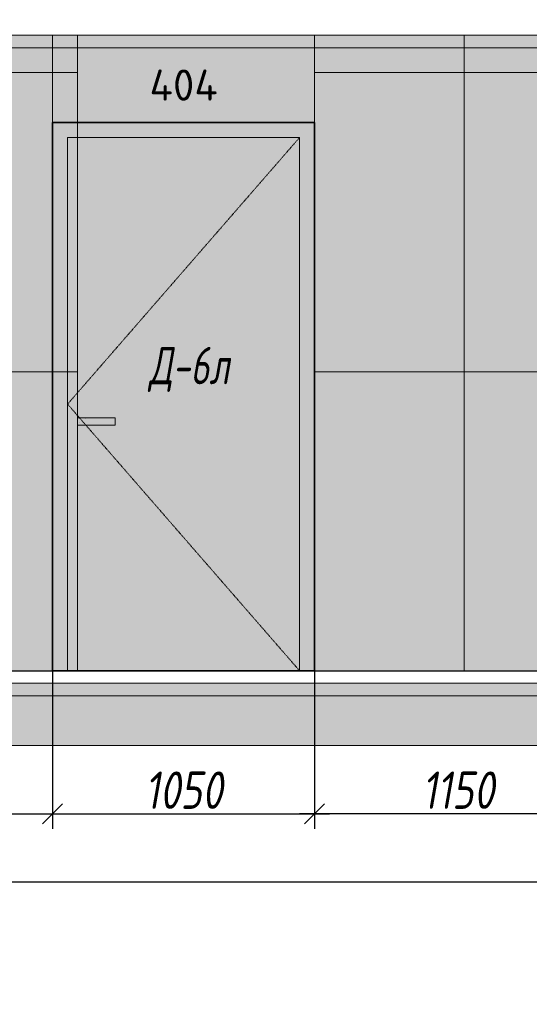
# Model space of a CAD drawing. Header units: millimetres. Extents: x -525784 to 178656, y -69521 to 385150.
# Tile 25 of 256: x -414858 to -412815, y 343538 to 347488. Entities that reach past the tile are written whole.
import ezdxf
from ezdxf import colors
from ezdxf.entities.mleader import LeaderData, LeaderLine
from ezdxf.math import Vec2, Vec3

# ---------------------------------------------------------------- set-up
doc = ezdxf.new("R2010")
doc.units = ezdxf.units.MM
doc.linetypes.add('( Hidden )', pattern=[0.375, 0.25, -0.125])
doc.linetypes.add('DASHDOT', pattern=[25.4, 12.7, -6.35, 0, -6.35])
doc.layers.get('Defpoints').update_dxf_attribs({"color": 31})
for name, color, linetype, lineweight in [('A-DETL-GENF', 7, 'Continuous', 5), ('dim_razv', 93, 'DASHDOT', 9), ('meb', 26, 'Continuous', 15), ('Двери', 7, 'Continuous', 5), ('Отделка стен', 253, 'Continuous', 0)]:
    doc.layers.add(name, color=color, linetype=linetype, lineweight=lineweight)
doc.styles.add('fl_iso paper', font='isocpeur.ttf', dxfattribs={"width": 0.8, "oblique": 10})
doc.styles.add('GODT type AU', font='isocpeur.ttf')
doc.styles.add('In tre', font='isocpeur.ttf', dxfattribs={"width": 0.8, "oblique": 10})
doc.dimstyles.new('In tre 1_50', dxfattribs={"dimtxt": 150, "dimasz": 80, "dimexe": 60, "dimexo": 10, "dimgap": 20, "dimtad": 1, "dimdec": 0, "dimrnd": 5, "dimzin": 0, "dimdsep": 46, "dimtxsty": 'fl_iso paper', "dimblk": 'OBLIQUE', "dimcen": 0, "dimdle": 60, "dimadec": 0, "dimazin": 0, "dimtfac": 1, "dimtdec": 0, "dimtofl": 0, "dimtmove": 1, "dimatfit": 1, "dimfxl": 40, "dimtolj": 1, "dimtzin": 0, "dimarcsym": 1})

# ---------------------------------------------------------------- blocks, each defined once
blk = doc.blocks.new('*U12495')
at = {"layer": 'A-DETL-GENF'}
h = blk.add_hatch(dxfattribs=at)
h.set_pattern_fill('ANSI35', color=256, scale=10, style=0)
h.set_pattern_definition([(45, (56330.386, 5e-10), (-44.90128, 44.90128), []), (45, (56375.29, 5e-10), (-44.90128, 44.90128), [79.375, -15.875, 0, -15.875])])
h.paths.add_polyline_path([(0, -100), (56750.8, -100), (56750.8, -50), (0, -50)])
h = blk.add_hatch(dxfattribs=at)
h.set_pattern_fill('ANSI35', color=256, scale=20, style=0)
h.set_pattern_definition([(45, (56330.39, 5e-10), (-89.80256, 89.80256), []), (45, (56420.19, 5e-10), (-89.80256, 89.80256), [158.75, -31.75, 0, -31.75])])
h.paths.add_polyline_path([(0, -300), (56750.8, -300), (56750.8, -100), (0, -100)])
at = {"lineweight": 13}
blk.add_lwpolyline([(0, -50), (56750.8, -50), (56750.8, 0), (0, 0)], close=True, dxfattribs=at)
at = {"lineweight": 30}
blk.add_lwpolyline([(0, 0), (56750.8, 0)], dxfattribs=at)
at = {"layer": 'A-DETL-GENF'}
for points in [[(0, -100), (56750.8, -100), (56750.8, -50), (0, -50)], [(0, -300), (56750.8, -300), (56750.8, -100), (0, -100)]]:
    blk.add_lwpolyline(points, close=True, dxfattribs=at)
blk = doc.blocks.new('_Oblique')
at = {"color": 0, "linetype": 'ByBlock', "lineweight": -2}
blk.add_line((-0.5, -0.5), (0.5, 0.5), dxfattribs=at)
blk = doc.blocks.new('*D12444')
at = {"layer": 'Defpoints', "color": 0, "linetype": 'ByBlock', "transparency": 16777216}
for p in [(-427755.6, 344900.3), (-405905.7, 344621.2), (-405905.7, 344029.3)]:
    blk.add_point(p, dxfattribs=at)
at = {"layer": 'dim_razv', "color": 0, "linetype": 'ByBlock', "lineweight": -2, "transparency": 16777216}
for p, q in [((-427755.6, 344890.3), (-427755.6, 343969.3)), ((-405905.7, 344611.2), (-405905.7, 343969.3)), ((-427815.6, 344029.3), (-405845.7, 344029.3))]:
    blk.add_line(p, q, dxfattribs=at)
at = {"layer": 'dim_razv', "color": 0, "linetype": 'ByBlock', "lineweight": -2, "transparency": 16777216, "xscale": 80, "yscale": 80, "zscale": 80, "rotation": 180}
blk.add_blockref('_Oblique', (-427755.6, 344029.3), dxfattribs=at)
at = {"layer": 'dim_razv', "color": 0, "linetype": 'ByBlock', "lineweight": -2, "transparency": 16777216, "xscale": 80, "yscale": 80, "zscale": 80}
blk.add_blockref('_Oblique', (-405905.7, 344029.3), dxfattribs=at)
at = {"layer": 'dim_razv', "color": 0, "linetype": 'ByBlock', "transparency": 16777216, "insert": (-416830.6, 344124.3), "char_height": 150, "attachment_point": 5, "style": 'fl_iso paper'}
blk.add_mtext('\\A1;21850', dxfattribs=at)
blk = doc.blocks.new('*D12445')
at = {"layer": 'Defpoints', "color": 0, "linetype": 'ByBlock', "transparency": 16777216}
for p in [(-414725.7, 345059.4), (-413675.7, 345059.4), (-413675.7, 344301.7)]:
    blk.add_point(p, dxfattribs=at)
at = {"layer": 'dim_razv', "color": 0, "linetype": 'ByBlock', "lineweight": -2, "transparency": 16777216}
for p, q in [((-414725.7, 345049.4), (-414725.7, 344241.7)), ((-413675.7, 345049.4), (-413675.7, 344241.7)), ((-414785.7, 344301.7), (-413615.7, 344301.7))]:
    blk.add_line(p, q, dxfattribs=at)
at = {"layer": 'dim_razv', "color": 0, "linetype": 'ByBlock', "lineweight": -2, "transparency": 16777216, "xscale": 80, "yscale": 80, "zscale": 80, "rotation": 180}
blk.add_blockref('_Oblique', (-414725.7, 344301.7), dxfattribs=at)
at = {"layer": 'dim_razv', "color": 0, "linetype": 'ByBlock', "lineweight": -2, "transparency": 16777216, "xscale": 80, "yscale": 80, "zscale": 80}
blk.add_blockref('_Oblique', (-413675.7, 344301.7), dxfattribs=at)
at = {"layer": 'dim_razv', "color": 0, "linetype": 'ByBlock', "transparency": 16777216, "insert": (-414200.7, 344396.7), "char_height": 150, "attachment_point": 5, "style": 'fl_iso paper'}
blk.add_mtext('\\A1;1050', dxfattribs=at)
blk = doc.blocks.new('*D12446')
at = {"layer": 'Defpoints', "color": 0, "linetype": 'ByBlock', "transparency": 16777216}
for p in [(-413675.7, 345125.4), (-412525.7, 345002.9), (-413675.7, 344301.7)]:
    blk.add_point(p, dxfattribs=at)
at = {"layer": 'dim_razv', "color": 0, "linetype": 'ByBlock', "lineweight": -2, "transparency": 16777216}
for p, q in [((-413675.7, 345115.4), (-413675.7, 344241.7)), ((-412525.7, 344992.9), (-412525.7, 344241.7)), ((-412465.7, 344301.7), (-413735.7, 344301.7))]:
    blk.add_line(p, q, dxfattribs=at)
at = {"layer": 'dim_razv', "color": 0, "linetype": 'ByBlock', "lineweight": -2, "transparency": 16777216, "xscale": 80, "yscale": 80, "zscale": 80, "rotation": 180}
blk.add_blockref('_Oblique', (-413675.7, 344301.7), dxfattribs=at)
at = {"layer": 'dim_razv', "color": 0, "linetype": 'ByBlock', "lineweight": -2, "transparency": 16777216, "xscale": 80, "yscale": 80, "zscale": 80}
blk.add_blockref('_Oblique', (-412525.7, 344301.7), dxfattribs=at)
at = {"layer": 'dim_razv', "color": 0, "linetype": 'ByBlock', "transparency": 16777216, "insert": (-413100.7, 344396.7), "char_height": 150, "attachment_point": 5, "style": 'fl_iso paper'}
blk.add_mtext('\\A1;1150', dxfattribs=at)
blk = doc.blocks.new('*U12431')
at = {"layer": 'dim_razv', "true_color": 0xffffff, "transparency": 33554559}
h = blk.add_hatch(color=7, dxfattribs=at)
h.dxf.hatch_style = 1
h.paths.add_polyline_path([(0, 0), (55909.9, 0), (55909.9, 50), (0, 50)])
at = {"lineweight": 20, "transparency": 33554559}
blk.add_lwpolyline([(0, 0), (55909.9, 0), (55909.9, 50), (0, 50)], close=True, dxfattribs=at)
blk = doc.blocks.new('*D12497')
at = {"layer": 'Defpoints', "color": 0, "linetype": 'ByBlock', "transparency": 16777216}
for p in [(-417487.5, 344930.2), (-414725.7, 344926.1), (-414725.7, 344301.7)]:
    blk.add_point(p, dxfattribs=at)
at = {"layer": 'dim_razv', "color": 0, "linetype": 'ByBlock', "lineweight": -2, "transparency": 16777216}
for p, q in [((-417487.5, 344920.2), (-417487.5, 344241.7)), ((-414725.7, 344916.1), (-414725.7, 344241.7)), ((-417547.5, 344301.7), (-414665.7, 344301.7))]:
    blk.add_line(p, q, dxfattribs=at)
at = {"layer": 'dim_razv', "color": 0, "linetype": 'ByBlock', "lineweight": -2, "transparency": 16777216, "xscale": 80, "yscale": 80, "zscale": 80, "rotation": 180}
blk.add_blockref('_Oblique', (-417487.5, 344301.7), dxfattribs=at)
at = {"layer": 'dim_razv', "color": 0, "linetype": 'ByBlock', "lineweight": -2, "transparency": 16777216, "xscale": 80, "yscale": 80, "zscale": 80}
blk.add_blockref('_Oblique', (-414725.7, 344301.7), dxfattribs=at)
at = {"layer": 'dim_razv', "color": 0, "linetype": 'ByBlock', "transparency": 16777216, "insert": (-416106.6, 344396.7), "char_height": 150, "attachment_point": 5, "style": 'fl_iso paper'}
blk.add_mtext('\\A1;2760', dxfattribs=at)

msp = doc.modelspace()

# ---------------------------------------------------------------- hatches: boundary and pattern name
at = {"layer": 'dim_razv', "true_color": 0xeceae4, "transparency": 33554687}
h = msp.add_hatch(dxfattribs=at)
h.set_pattern_fill('AR-SAND', color=254, scale=3, angle=315)
h.set_pattern_definition([(352.5, (122232.77, 389476.09), (100.426047, 107.214405), [0, -115.824, 0, -129.54, 0, -123.825]), (322.5, (122232.77, 389476.1), (247.419855, 56.70328), [0, -62.484, 0, -104.394, 0, -40.005]), (282.5, (122166.5, 389542.37), (168.099694, -167.489948), [0, -38.1, 0, -137.16, 0, -179.07]), (272.5, (122166.5, 389542.37), (209.265234, -114.68433), [0, -19.05, 0, -89.916, 0, -102.87])])
h.paths.add_polyline_path([(-452875.6, 344875.4), (-396855.5, 344875.4), (-396855.5, 347425.4), (-452875.6, 347425.4)])
h.paths.add_polyline_path([(-450945.6, 347075.4), (-449495.6, 347075.4), (-449495.6, 344875.4), (-450945.6, 344875.4)])
h.paths.add_polyline_path([(-447545.6, 347075.4), (-448245.6, 347075.4), (-448245.6, 345025.4), (-447545.6, 345025.4)], flags=16)
h.paths.add_polyline_path([(-447445.6, 347075.4), (-446445.6, 347075.4), (-446445.6, 345025.4), (-447445.6, 345025.4)], flags=16)
h.paths.add_polyline_path([(-446245.6, 347075.4), (-445095.6, 347075.4), (-445095.6, 345025.4), (-446245.6, 345025.4)], flags=16)
h.paths.add_polyline_path([(-444510.7, 347375.4), (-442810.7, 347375.4), (-442810.7, 344875.4), (-444510.7, 344875.4)], flags=16)
h.paths.add_polyline_path([(-442225.6, 344875.4), (-442225.6, 347055.4), (-440265.6, 347055.4), (-440265.6, 344875.4)], flags=17)
h.paths.add_polyline_path([(-439495.6, 347075.4), (-439795.6, 347075.4), (-439795.6, 345025.4), (-439495.6, 345025.4)], flags=16)
h.paths.add_polyline_path([(-439295.6, 347075.4), (-437695.6, 347075.4), (-437695.6, 345025.4), (-439295.6, 345025.4)], flags=16)
h.paths.add_polyline_path([(-437394, 347075.4), (-435944, 347075.4), (-435944, 344875.4), (-437394, 344875.4)])
h.paths.add_polyline_path([(-433695.6, 347075.4), (-431695.6, 347075.4), (-431695.6, 345025.4), (-433695.6, 345025.4)], flags=16)
h.paths.add_polyline_path([(-424620.7, 346279.3), (-423870.7, 346279.3), (-423870.7, 344929.3), (-424620.7, 344929.3)], flags=16)
h.paths.add_polyline_path([(-409856.6, 346279.3), (-409106.6, 346279.3), (-409106.6, 344929.3), (-409856.6, 344929.3)], flags=16)
h.paths.add_polyline_path([(-417537.5, 345125.4), (-417537.5, 345225.4), (-417437.5, 345225.4), (-417437.5, 345125.4)], flags=16)
edge = h.paths.add_edge_path(flags=0)
edge.add_arc((-417487.5, 345175.4), 28.4, 0, 360)
edge = h.paths.add_edge_path(flags=0)
edge.add_arc((-417501, 345175.4), 3.95, 0, 360)
edge = h.paths.add_edge_path(flags=0)
edge.add_arc((-417473.9, 345175.4), 3.95, 0, 360)
at = {"layer": 'dim_razv', "true_color": 0xcccccc}
h = msp.add_hatch(dxfattribs=at)
h.set_pattern_fill('AR-SAND', color=254, scale=3, angle=315)
h.set_pattern_definition([(352.5, (-535352.77, 333736.8), (100.42605, 107.2144), [0, -115.824, 0, -129.54, 0, -123.825]), (322.5, (-535352.77, 333736.8), (247.41986, 56.70328), [0, -62.484, 0, -104.394, 0, -40.005]), (282.5, (-535419.05, 333803.07), (168.0997, -167.48995), [0, -38.1, 0, -137.16, 0, -179.07]), (272.5, (-535419.05, 333803.07), (209.26523, -114.68433), [0, -19.05, 0, -89.916, 0, -102.87])])
h.paths.add_polyline_path([(-414475.7, 345890.4), (-414625.7, 345890.4), (-414625.7, 345860.4), (-414475.7, 345860.4)])
at = {"layer": 'meb', "lineweight": 9, "true_color": 0x000000, "transparency": 33554687}
h = msp.add_hatch(dxfattribs=at)
h.set_pattern_fill('WOOD6', color=18, scale=500, angle=70, pattern_type=2)
h.set_pattern_definition([(65.6014, (-568253.816, 350046.173), (171.008879, 469.846507), [32.596, -6486.6055]), (74.3987, (-568216.23, 350032.492), (1582.275289, 5809.165425), [32.596, -6486.6065]), (66.9874, (-568428.09, 350093.642), (171.0084906, 469.846981), [47.5655, -9465.5815]), (73.0127, (-568456.282, 350103.902), (2608.34782, 8628.2388574), [47.5655, -9465.5825]), (65.4262, (-568308.712, 350034.228), (2692.964117, 5936.9969055), [62.6995, -12477.2345]), (74.5739, (-568181.853, 349988.056), (1582.2764426, 5809.1649888), [62.6995, -12477.2365]), (68.1525, (-568396.065, 350050.06), (171.0092826, 469.8465317), [77.5405, -15430.521]), (71.8476, (-568508.823, 350091.103), (4660.4585783, 14266.3986336), [77.5405, -15430.522]), (63.4182, (-568356.551, 350048.98), (2008.926161, 4057.6106541), [65.4315, -13020.817]), (74.5739, (-568130.17, 349969.245), (1582.2764426, 5809.1649888), [62.6995, -12477.2365]), (71.8476, (-568548.76, 350105.638), (4660.4585783, 14266.3986336), [77.5405, -15430.522]), (70, (-568243.46, 349672.6), (-469.8463, 171.01), [70, -430]), (70, (-568295.14, 349691.4), (-469.8463, 171.01), [70, -430]), (70, (-568412.6, 349734.17), (-469.8463, 171.01), [70, -430]), (69.209, (-568486.3715, 349761.015), (12954.03862925, 34127.60422081), [72.507, -72434.4025]), (69.5225, (-568523.802, 349774.6384), (171.01042241, 469.84603378), [100.0035, -59902.08]), (82.609, (-568564.717, 349789.53), (4409.75308902, 34044.93653618), [48.674, -38890.441]), (61.4686, (-568548.86, 349783.76), (1666.9538994, 3117.900554), [50.5595, -10061.3315]), (70.4775, (-568588.014, 349798.0097), (19880.30710864, 56082.73736222), [100.0035, -59902.08]), (70.7899, (-568625.4456, 349811.634), (11839.88184324, 34001.03541368), [72.507, -36430.962]), (70.7899, (-568665.3825, 349826.1696), (11839.88184324, 34001.03541368), [72.507, -36430.962]), (76.0724, (-568388.663, 349799.944), (3378.7563056, 13668.722228), [118.163, -23514.439]), (63.9277, (-568271.202, 349757.192), (4188.85944166, 8585.06869065), [118.163, -23514.4345]), (76.0724, (-568460.634, 349828.8), (3378.7563056, 13668.722228), [118.163, -23514.439]), (63.9277, (-568601.588, 349880.093), (4188.85944166, 8585.06869065), [118.163, -23514.4345]), (85.9453, (-568309.41, 349834.95), (43.186263, 1580.547963), [36.4005, -3603.6525]), (80.954, (-568344.451, 349797.155), (385.2068691, 2520.240605), [78.9385, -15708.7115]), (59.0461, (-568306.863, 349783.474), (6795.4575344, 11360.9666392), [78.9385, -15708.706]), (80.954, (-568488.817, 349868.323), (385.2068691, 2520.240605), [78.9385, -15708.7115]), (59.0461, (-568554.595, 349892.264), (6795.4575344, 11360.9666392), [78.9385, -15708.706]), (74.7636, (-568434.37, 349805.94), (1411.268487, 5339.318), [120.416, -5900.381]), (63.9277, (-568219.519, 349738.381), (4188.85944166, 8585.06869065), [118.163, -23514.4345]), (63.9277, (-568641.525, 349894.629), (4188.85944166, 8585.06869065), [118.163, -23514.4345]), (46.8016, (-568537.51, 349880.725), (1794.733447, 2007.214747), [38.079, -3769.802]), (63.9911, (-568558.456, 349837.8), (2179.9383233, 4527.455938), [47.7625, -9504.722]), (73.3664, (-568368.107, 349717.97), (2266.322845, 7688.5481597), [82.6425, -8432.05]), (66.6337, (-568339.64, 349707.61), (171.00869, 469.8466143), [82.6425, -8432.049]), (71.5911, (-568453.325, 349748.987), (5515.5177835, 16615.6266733), [60.023, -17946.92]), (70, (-568360.2, 349914.63), (-469.8463, 171.01), [62.5, -437.5]), (70, (-568219.27, 349863.33), (-469.8463, 171.01), [62.5, -437.5]), (51.5652, (-568276.91, 349953.48), (171.00867, 469.84671), [31.623, -1549.5145]), (63.2903, (-568296.145, 349915.255), (2008.926495, 4057.6104033), [42.793, -8515.826]), (76.3401, (-568306.84, 349871.26), (898.24016, 3929.77849), [45.277, -4482.415]), (80.6196, (-568262.4, 349905.634), (385.2061187, 2520.240567), [40.697, -8098.712]), (92.6198, (-568255.768, 349945.787), (-212.463999, 3801.952825), [32.5, -6467.497]), (70, (-568332.04, 349875.1), (-469.8463, 171.01), [95, -405]), (70, (-568266.26, 349851.17), (-469.8463, 171.01), [95, -405]), (73.3664, (-568476.405, 349946.28), (2266.322845, 7688.5481597), [85.147, -8429.5455]), (66.6337, (-568513.993, 349959.96), (171.00869, 469.8466143), [85.147, -8429.545]), (70, (-568167.6, 349844.5), (-469.8463, 171.01), [62.5, -437.5]), (51.5652, (-568309.41, 349834.95), (171.00867, 469.84671), [55.34, -1525.7975]), (65.2365, (-568275.01, 349878.3), (171.009178, 469.846743), [30.104, -5990.692]), (77.4314, (-568524.711, 349828.178), (1625.459454, 7389.714305), [57.987, -11539.4265]), (88.4349, (-568512.1, 349884.78), (-127.82536, 1110.70212), [23.717, -1557.4215]), (63.66, (-568338.846, 349973.364), (171.008346, 469.847107), [67.9155, -4459.7755]), (76.3401, (-568197.89, 349922.06), (898.24016, 3929.77849), [67.9155, -4459.7765]), (71.273, (-568432.193, 349943.489), (7054.6075495, 20844.2438088), [112.528, -22393.0265]), (68.7271, (-568549.662, 349986.24), (171.0088508, 469.8466633), [112.528, -22393.0255]), (61.0275, (-568299.548, 349964.382), (3162.809465, 5765.986942), [48.0885, -9569.6]), (70, (-568402.7, 349922.1), (-469.8463, 171.01), [135, -365]), (76.3401, (-568146.21, 349903.25), (898.24016, 3929.77849), [67.9155, -4459.7765]), (68.7271, (-568589.599, 350000.776), (171.0088508, 469.8466633), [112.528, -22393.0255]), (60.5378, (-568276.254, 350006.45), (171.009083, 469.84671), [45.6205, -2995.7595]), (70, (-568452.03, 350027.86), (-469.8463, 171.01), [70, -430]), (70, (-568480.2, 350038.1), (-469.8463, 171.01), [70, -430]), (79.211, (-568233.77, 349940.44), (556.2152697, 2990.0877084), [93.7085, -18647.955]), (76.4916, (-568507.888, 350239.7545), (14455.54399161, 60185.545455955), [57.862, -83980.958]), (76.4916, (-568467.951, 350225.2187), (14455.54399161, 60185.545455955), [57.862, -83980.958]), (80.0418, (-568431.0532, 350187.8353), (8425.60322164, 48013.86418706), [81.2445, -57297.7555]), (62.093, (-568409.496, 350137.422), (6838.6377563, 12941.5171704), [121.152, -18051.623]), (63.5515, (-568341.1347, 350179.0517), (13892.44688303, 27933.073674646), [57.866, -89005.62]), (67.1373, (-568311.242, 350144.228), (171.0122466, 469.845349), [50.0625, -9962.4325]), (71.7899, (-568266.607, 350127.982), (4831.4685046, 14736.2447852), [80.039, -15927.7715]), (70, (-568210.64, 350150.2), (-469.8463, 171.01), [40, -460]), (70, (-568182.45, 350139.9), (-469.8463, 171.01), [40, -460]), (68.2101, (-568153.844, 350086.94), (171.0098556, 469.8463527), [80.039, -15927.7715]), (68.2101, (-568102.161, 350068.128), (171.0098556, 469.8463527), [80.039, -15927.7715]), (66.4238, (-568282.637, 350091.25), (171.009185, 469.8468474), [40.078, -7975.5305]), (73.5763, (-568165.175, 350048.497), (2095.3090965, 7218.702968), [40.078, -7975.5315]), (66.4238, (-568367.21, 350122.03), (171.009185, 469.8468474), [40.078, -7975.5305]), (73.5763, (-568484.67, 350164.78), (2095.3090965, 7218.702968), [40.078, -7975.5315]), (66.4238, (-568240.35, 350075.858), (171.009185, 469.8468474), [40.078, -7975.5305]), (73.5763, (-568207.462, 350063.888), (2095.3090965, 7218.702968), [40.078, -7975.5315]), (66.4238, (-568327.272, 350107.495), (171.009185, 469.8468474), [40.078, -7975.5305]), (73.5763, (-568113.492, 350029.686), (2095.3090965, 7218.702968), [40.078, -7975.5315]), (73.5763, (-568524.607, 350179.316), (2095.3090965, 7218.702968), [40.078, -7975.5315]), (73.5763, (-568442.385, 350149.393), (2095.3090965, 7218.702968), [40.078, -7975.5315]), (63.66, (-568351.18, 350158.764), (171.008346, 469.847107), [22.6385, -4505.0525]), (76.3401, (-568473.34, 350203.226), (898.24016, 3929.77849), [22.6385, -4505.0535]), (76.3401, (-568513.28, 350217.76), (898.24016, 3929.77849), [22.6385, -4505.0535]), (70.2731, (-568224.3, 350112.6), (-469.8466, 171.0099), [40.0005, -460.005]), (70, (-568196.13, 350102.33), (-469.8463, 171.01), [40, -460]), (51.5652, (-568392.6, 350235.03), (171.00867, 469.84671), [23.717, -1557.4205]), (92.6198, (-568392.593, 350235.027), (-212.463999, 3801.952825), [24.375, -6475.622]), (71.5911, (-568291.792, 350190.357), (5515.5177835, 16615.6266733), [30.012, -17976.931])])
h.paths.add_polyline_path([(-414725.7, 347075.4), (-413675.7, 347075.4), (-413675.7, 347425.4), (-414725.7, 347425.4)])
h.paths.add_polyline_path([(-413675.7, 347075.4), (-414725.7, 347075.4), (-414725.7, 344875.4), (-413675.7, 344875.4)])

# ---------------------------------------------------------------- linework, layer by layer
at = {"lineweight": 13}
for points in [[(-414725.7, 347075.4), (-413675.7, 347075.4), (-413675.7, 347425.4), (-414725.7, 347425.4)], [(-413735.7, 347015.4), (-414665.7, 347015.4), (-414665.7, 344875.4), (-413735.7, 344875.4)], [(-414475.7, 345890.4), (-414625.7, 345890.4), (-414625.7, 345860.4), (-414475.7, 345860.4)]]:
    msp.add_lwpolyline(points, close=True, dxfattribs=at)
at = {"lineweight": 35}
msp.add_lwpolyline([(-413675.7, 347075.4), (-414725.7, 347075.4), (-414725.7, 344875.4), (-413675.7, 344875.4)], close=True, dxfattribs=at)
at = {"linetype": '( Hidden )', "lineweight": 13, "ltscale": 10}
msp.add_lwpolyline([(-413735.7, 347015.4), (-414665.7, 345945.4), (-413735.7, 344875.4)], dxfattribs=at)
at = {"layer": 'Отделка стен', "transparency": 33554687}
for points in [[(-415225.7, 347425.4), (-415225.7, 347275.4), (-414625.7, 347275.4), (-414625.7, 347425.4)], [(-413675.7, 347425.4), (-413675.7, 347275.4), (-413075.7, 347275.4), (-413075.7, 347425.4)], [(-413075.7, 347425.4), (-413075.7, 347275.4), (-412475.7, 347275.4), (-412475.7, 347425.4)], [(-415225.7, 347275.4), (-415225.7, 346075.4), (-414625.7, 346075.4), (-414625.7, 347275.4)], [(-413675.7, 347275.4), (-413675.7, 346075.4), (-413075.7, 346075.4), (-413075.7, 347275.4)], [(-413075.7, 347275.4), (-413075.7, 346075.4), (-412475.7, 346075.4), (-412475.7, 347275.4)], [(-415225.7, 346075.4), (-415225.7, 344875.4), (-414625.7, 344875.4), (-414625.7, 346075.4)], [(-413675.7, 346075.4), (-413675.7, 344875.4), (-413075.7, 344875.4), (-413075.7, 346075.4)], [(-413075.7, 346075.4), (-413075.7, 344875.4), (-412475.7, 344875.4), (-412475.7, 346075.4)]]:
    msp.add_lwpolyline(points, close=True, dxfattribs=at)

# ---------------------------------------------------------------- block references
for name, p in [('*U12431', (-452875.6, 347375.4)), ('*U12495', (-453296.1, 344875.4))]:
    msp.add_blockref(name, p)

# ---------------------------------------------------------------- texts
at = {"layer": 'dim_razv', "color": 254, "true_color": 0xcccccc, "insert": (-414200.7, 347225.4), "char_height": 125, "attachment_point": 5, "style": 'GODT type AU'}
msp.add_mtext_dynamic_manual_height_columns('404', width=166.384, gutter_width=12.5, heights=[0], dxfattribs=at)
at = {"layer": 'Двери', "lineweight": 0, "insert": (-414178.8, 346084.8), "char_height": 150, "attachment_point": 5, "style": 'fl_iso paper'}
msp.add_mtext_dynamic_manual_height_columns('{\\W0.7;Д-6л}', width=190.261, gutter_width=1350, heights=[0], dxfattribs=at)

# ---------------------------------------------------------------- dimensions: what is measured, and where the dimension line sits
at = {"layer": 'dim_razv', "color": 18, "linetype": 'ByBlock', "true_color": 0x000000}
for base, p1, p2, picture, middle in [((-413675.7, 344301.7), (-412525.7, 345002.9), (-413675.7, 345125.4), '*D12446', (-413100.7, 344396.7)), ((-413675.7, 344301.7), (-414725.7, 345059.4), (-413675.7, 345059.4), '*D12445', (-414200.7, 344396.7)), ((-405905.7, 344029.3), (-427755.6, 344900.3), (-405905.7, 344621.2), '*D12444', (-416830.6, 344124.3)), ((-414725.7, 344301.7), (-417487.5, 344930.2), (-414725.7, 344926.1), '*D12497', (-416106.6, 344396.7))]:
    dim = msp.add_linear_dim(base=base, p1=p1, p2=p2, dimstyle='In tre 1_50', dxfattribs=at)
    dim.commit()
    dim.dimension.update_dxf_attribs({"geometry": picture, "text_midpoint": middle})

# ---------------------------------------------------------------- leaders
at = {"layer": 'dim_razv', "color": 0, "linetype": 'ByBlock'}
ml = msp.add_multileader_mtext('Standard', dxfattribs=at)
ml.set_content('Цифры номера квартиры (аппартаментов), цвет металлический светлый, \\Pвысота номера - 130*мм', style='In tre')
ml.set_leader_properties()
ml.build(insert=Vec2(0, 0))
ml.multileader.update_dxf_attribs({"text_left_attachment_type": 6, "text_right_attachment_type": 6, "dogleg_length": 1, "arrow_head_size": 0, "scale": 50})
ctx = ml.context
ctx.base_point, ctx.scale, ctx.char_height, ctx.arrow_head_size, ctx.landing_gap_size, ctx.plane_origin = Vec3(-433720.8, 349556.1), 50, 150, 0, 4.5, Vec3(-425220.7, 347449.1)
ctx.left_attachment, ctx.right_attachment = 6, 6
notes = []
notes.append((ctx, [(0, (1, 1, 0), (-430299.4, 349556.1), (-1, 0), 50, [(1, [(-430004.1, 347280.7)], 0, [])])]))
ctx.mtext.insert, ctx.mtext.width, ctx.mtext.defined_height, ctx.mtext.flow_direction = Vec3(-433716.3, 349751.1), 3469.079, 696.6, 5
ml = msp.add_multileader_mtext('Standard', dxfattribs=at)
ml.set_content('Отделка дверного полотна и стены над дверным проемом в один цвет,\\Pотделка над дверью - дверным добором', style='In tre')
ml.set_leader_properties()
ml.build(insert=Vec2(0, 0))
ml.multileader.update_dxf_attribs({"text_left_attachment_type": 6, "text_right_attachment_type": 6, "dogleg_length": 1, "arrow_head_size": 0, "scale": 50})
ctx = ml.context
ctx.base_point, ctx.scale, ctx.char_height, ctx.arrow_head_size, ctx.landing_gap_size, ctx.plane_origin = Vec3(-429133.3, 349556.1), 50, 150, 0, 4.5, Vec3(-424866.5, 347215)
ctx.left_attachment, ctx.right_attachment = 6, 6
notes.append((ctx, [(1, (1, 1, 0), (-429183.3, 349556.1), (1, 0), 50, [(1, [(-429678.9, 347249.2)], 0, [])])]))
ctx.mtext.insert, ctx.mtext.width, ctx.mtext.defined_height, ctx.mtext.flow_direction = Vec3(-429128.8, 349751.1), 3361.191, 696.6, 5
ml = msp.add_multileader_mtext('Standard', dxfattribs=at)
ml.set_content('Потолок подвесной, реечный\\Pрейка 50х50 белого цвета, шаг рейки 120-125мм', style='In tre')
ml.set_leader_properties()
ml.build(insert=Vec2(0, 0))
ml.multileader.update_dxf_attribs({"text_left_attachment_type": 6, "text_right_attachment_type": 6, "dogleg_length": 1, "arrow_head_size": 0, "scale": 50})
ctx = ml.context
ctx.base_point, ctx.scale, ctx.char_height, ctx.arrow_head_size, ctx.landing_gap_size, ctx.plane_origin = Vec3(-360037, 349410.3), 50, 150, 0, 4.5, Vec3(-367470.9, 347615.7)
ctx.left_attachment, ctx.right_attachment, ctx.text_align_type = 6, 6, 2
notes.append((ctx, [(0, (1, 1, 0), (-360087, 349410.3), (1, 0), 50, [(0, [(-361358.5, 347175.4), (-360006.5, 347425.4)], 0, [])])]))
ctx.mtext.insert, ctx.mtext.width, ctx.mtext.defined_height, ctx.mtext.alignment, ctx.mtext.flow_direction = Vec3(-357839.6, 349605.3), 2509.515, 696.6, 3, 5
ml = msp.add_multileader_mtext('Standard', dxfattribs=at)
ml.set_content('Потолок подвесной, реечный\\Pрейка 50х50 белого цвета, шаг рейки 120-125мм', style='In tre')
ml.set_leader_properties()
ml.build(insert=Vec2(0, 0))
ml.multileader.update_dxf_attribs({"text_left_attachment_type": 6, "text_right_attachment_type": 6, "dogleg_length": 1, "arrow_head_size": 0, "scale": 50})
ctx = ml.context
ctx.base_point, ctx.scale, ctx.char_height, ctx.arrow_head_size, ctx.landing_gap_size, ctx.plane_origin = Vec3(-452229.1, 349236.7), 50, 150, 0, 4.5, Vec3(-444982, 347442.2)
ctx.left_attachment, ctx.right_attachment = 6, 6
notes.append((ctx, [(0, (1, 1, 0), (-449977.2, 349236.7), (-1, 0), 50, [(1, [(-449794.4, 347418.5)], 0, [])])]))
ctx.mtext.insert, ctx.mtext.width, ctx.mtext.defined_height, ctx.mtext.flow_direction = Vec3(-452224.6, 349431.7), 2509.515, 696.6, 5
ml = msp.add_multileader_mtext('Standard', dxfattribs=at)
ml.set_content('Потолок подвесной, реечный\\Pрейка 50х50 белого цвета, шаг рейки 120-125мм', style='In tre')
ml.set_leader_properties()
ml.build(insert=Vec2(0, 0))
ml.multileader.update_dxf_attribs({"text_left_attachment_type": 6, "text_right_attachment_type": 6, "dogleg_length": 1, "arrow_head_size": 0, "scale": 50})
ctx = ml.context
ctx.base_point, ctx.scale, ctx.char_height, ctx.arrow_head_size, ctx.landing_gap_size, ctx.plane_origin = Vec3(-419953.7, 349243.6), 50, 150, 0, 4.5, Vec3(-411356.6, 347449.1)
ctx.left_attachment, ctx.right_attachment = 6, 6
notes.append((ctx, [(0, (1, 1, 0), (-417701.8, 349243.6), (-1, 0), 50, [(1, [(-417519, 347425.4)], 0, [])])]))
ctx.mtext.insert, ctx.mtext.width, ctx.mtext.defined_height, ctx.mtext.flow_direction = Vec3(-419949.2, 349438.6), 2509.515, 696.6, 5
ml = msp.add_multileader_mtext('Standard', dxfattribs=at)
ml.set_content('Плитка керамогранитная, настенная, размер плитки 600х1200мм, расположить вертикально', style='In tre')
ml.set_leader_properties()
ml.build(insert=Vec2(0, 0))
ml.multileader.update_dxf_attribs({"text_left_attachment_type": 6, "text_right_attachment_type": 6, "dogleg_length": 1, "arrow_head_size": 0, "scale": 50})
ctx = ml.context
ctx.base_point, ctx.scale, ctx.char_height, ctx.arrow_head_size, ctx.landing_gap_size, ctx.plane_origin = Vec3(-437145.8, 348829.9), 50, 150, 0, 4.5, Vec3(-436531.7, 348709.5)
ctx.left_attachment, ctx.right_attachment = 6, 6
notes.append((ctx, [(1, (1, 1, 0), (-437195.8, 348829.9), (1, 0), 50, [(1, [(-437763, 347136.1)], 0, [])])]))
ctx.mtext.insert, ctx.mtext.width, ctx.mtext.defined_height, ctx.mtext.flow_direction = Vec3(-437141.3, 349024.9), 3060.297, 696.6, 5
ml = msp.add_multileader_mtext('Standard', dxfattribs=at)
ml.set_content('Плитка керамогранитная, настенная, размер плитки 600х1200мм, расположить вертикально', style='In tre')
ml.set_leader_properties()
ml.build(insert=Vec2(0, 0))
ml.multileader.update_dxf_attribs({"text_left_attachment_type": 6, "text_right_attachment_type": 6, "dogleg_length": 1, "arrow_head_size": 0, "scale": 50})
ctx = ml.context
ctx.base_point, ctx.scale, ctx.char_height, ctx.arrow_head_size, ctx.landing_gap_size, ctx.plane_origin = Vec3(-416190.3, 348829.9), 50, 150, 0, 4.5, Vec3(-414226.2, 348709.4)
ctx.left_attachment, ctx.right_attachment = 6, 6
notes.append((ctx, [(1, (1, 1, 0), (-416240.3, 348829.9), (1, 0), 50, [(1, [(-416807.5, 347136.1)], 0, [])])]))
ctx.mtext.insert, ctx.mtext.width, ctx.mtext.defined_height, ctx.mtext.flow_direction = Vec3(-416185.8, 349024.9), 3060.297, 696.6, 5
ml = msp.add_multileader_mtext('Standard', dxfattribs=at)
ml.set_content('Шкаф пожарный встроенный', style='In tre')
ml.set_leader_properties()
ml.build(insert=Vec2(0, 0))
ml.multileader.update_dxf_attribs({"text_left_attachment_type": 6, "text_right_attachment_type": 6, "dogleg_length": 1, "arrow_head_size": 0, "scale": 50})
ctx = ml.context
ctx.base_point, ctx.scale, ctx.char_height, ctx.arrow_head_size, ctx.landing_gap_size, ctx.plane_origin = Vec3(-423207.1, 343539.4), 50, 150, 0, 4.5, Vec3(-416457.7, 341872.4)
ctx.left_attachment, ctx.right_attachment = 6, 6
notes.append((ctx, [(1, (1, 1, 0), (-423257.1, 343539.4), (1, 0), 50, [(1, [(-424016.6, 345208.2)], 0, [])])]))
ctx.mtext.insert, ctx.mtext.width, ctx.mtext.defined_height, ctx.mtext.flow_direction = Vec3(-423202.6, 343734.4), 2509.515, 696.6, 5
ml = msp.add_multileader_mtext('Standard', dxfattribs=at)
ml.set_content('Розетка для уборочного \\Pинвентаря, в цвет стен', style='In tre')
ml.set_leader_properties()
ml.build(insert=Vec2(0, 0))
ml.multileader.update_dxf_attribs({"text_left_attachment_type": 6, "text_right_attachment_type": 6, "dogleg_length": 1, "arrow_head_size": 0, "scale": 50})
ctx = ml.context
ctx.base_point, ctx.scale, ctx.char_height, ctx.arrow_head_size, ctx.landing_gap_size, ctx.plane_origin = Vec3(-420093.4, 343793.4), 50, 150, 0, 4.5, Vec3(-419124, 343530.3)
ctx.left_attachment, ctx.right_attachment = 6, 6
notes.append((ctx, [(0, (1, 1, 0), (-418148.9, 343793.4), (-1, 0), 50, [(1, [(-417537.5, 345125.4)], 0, [])])]))
ctx.mtext.insert, ctx.mtext.width, ctx.mtext.defined_height, ctx.mtext.flow_direction = Vec3(-420088.9, 343988.4), 3060.297, 696.6, 5
ml = msp.add_multileader_mtext('Standard', dxfattribs=at)
ml.set_content('Решетка вентиляционная декоративная 700х550 в цвет стен', style='In tre')
ml.set_leader_properties()
ml.build(insert=Vec2(0, 0))
ml.multileader.update_dxf_attribs({"text_left_attachment_type": 6, "text_right_attachment_type": 6, "dogleg_length": 1, "arrow_head_size": 0, "scale": 50})
ctx = ml.context
ctx.base_point, ctx.scale, ctx.char_height, ctx.arrow_head_size, ctx.landing_gap_size, ctx.plane_origin = Vec3(-452684.1, 343693.1), 50, 150, 0, 4.5, Vec3(-444776.7, 341898.6)
ctx.left_attachment, ctx.right_attachment = 6, 6
notes.append((ctx, [(0, (1, 1, 0), (-449788.8, 343693.1), (-1, 0), 50, [(1, [(-448938.4, 344975.4)], 0, [])])]))
ctx.mtext.insert, ctx.mtext.width, ctx.mtext.defined_height, ctx.mtext.flow_direction = Vec3(-452679.6, 343888.1), 2996.732, 696.6, 5
ml = msp.add_multileader_mtext('Standard', dxfattribs=at)
ml.set_content('Решетка вентиляционная декоративная 700х550 в цвет стен', style='In tre')
ml.set_leader_properties()
ml.build(insert=Vec2(0, 0))
ml.multileader.update_dxf_attribs({"text_left_attachment_type": 6, "text_right_attachment_type": 6, "dogleg_length": 1, "arrow_head_size": 0, "scale": 50})
ctx = ml.context
ctx.base_point, ctx.scale, ctx.char_height, ctx.arrow_head_size, ctx.landing_gap_size, ctx.plane_origin = Vec3(-434170.8, 343693.1), 50, 150, 0, 4.5, Vec3(-430730.2, 341898.6)
ctx.left_attachment, ctx.right_attachment = 6, 6
notes.append((ctx, [(1, (1, 1, 0), (-434220.8, 343693.1), (1, 0), 50, [(1, [(-434891.8, 344975.4)], 0, [])])]))
ctx.mtext.insert, ctx.mtext.width, ctx.mtext.defined_height, ctx.mtext.flow_direction = Vec3(-434166.3, 343888.1), 2996.732, 696.6, 5
ml = msp.add_multileader_mtext('Standard', dxfattribs=at)
ml.set_content('Зеркало на стене, выполнить в один уровень с отделкой стен', style='In tre')
ml.set_leader_properties()
ml.build(insert=Vec2(0, 0))
ml.multileader.update_dxf_attribs({"text_left_attachment_type": 6, "text_right_attachment_type": 6, "dogleg_length": 1, "arrow_head_size": 0, "scale": 50})
ctx = ml.context
ctx.base_point, ctx.scale, ctx.char_height, ctx.arrow_head_size, ctx.landing_gap_size, ctx.plane_origin = Vec3(-447338.5, 343688.1), 50, 150, 0, 4.5, Vec3(-439596.2, 341893.6)
ctx.left_attachment, ctx.right_attachment = 6, 6
notes.append((ctx, [(0, (1, 1, 0), (-444415.9, 343688.1), (-1, 0), 50, [(1, [(-443757.9, 344970.4)], 0, [])])]))
ctx.mtext.insert, ctx.mtext.width, ctx.mtext.defined_height, ctx.mtext.flow_direction = Vec3(-447334, 343883.1), 3043.138, 696.6, 5
for ctx, leaders in notes:
    for number, flags, end, landing, length, lines in leaders:
        leader = LeaderData()
        leader.index, (leader.has_last_leader_line, leader.has_dogleg_vector, leader.attachment_direction) = number, flags
        leader.last_leader_point, leader.dogleg_vector, leader.dogleg_length = Vec3(end), Vec3(landing), length
        for number, points, colour, breaks in lines:
            line = LeaderLine()
            line.index, line.vertices, line.color, line.breaks = number, Vec3.list(points), colors.encode_raw_color(colour), breaks
            leader.lines.append(line)
        ctx.leaders.append(leader)

doc.saveas('drawing.dxf')
